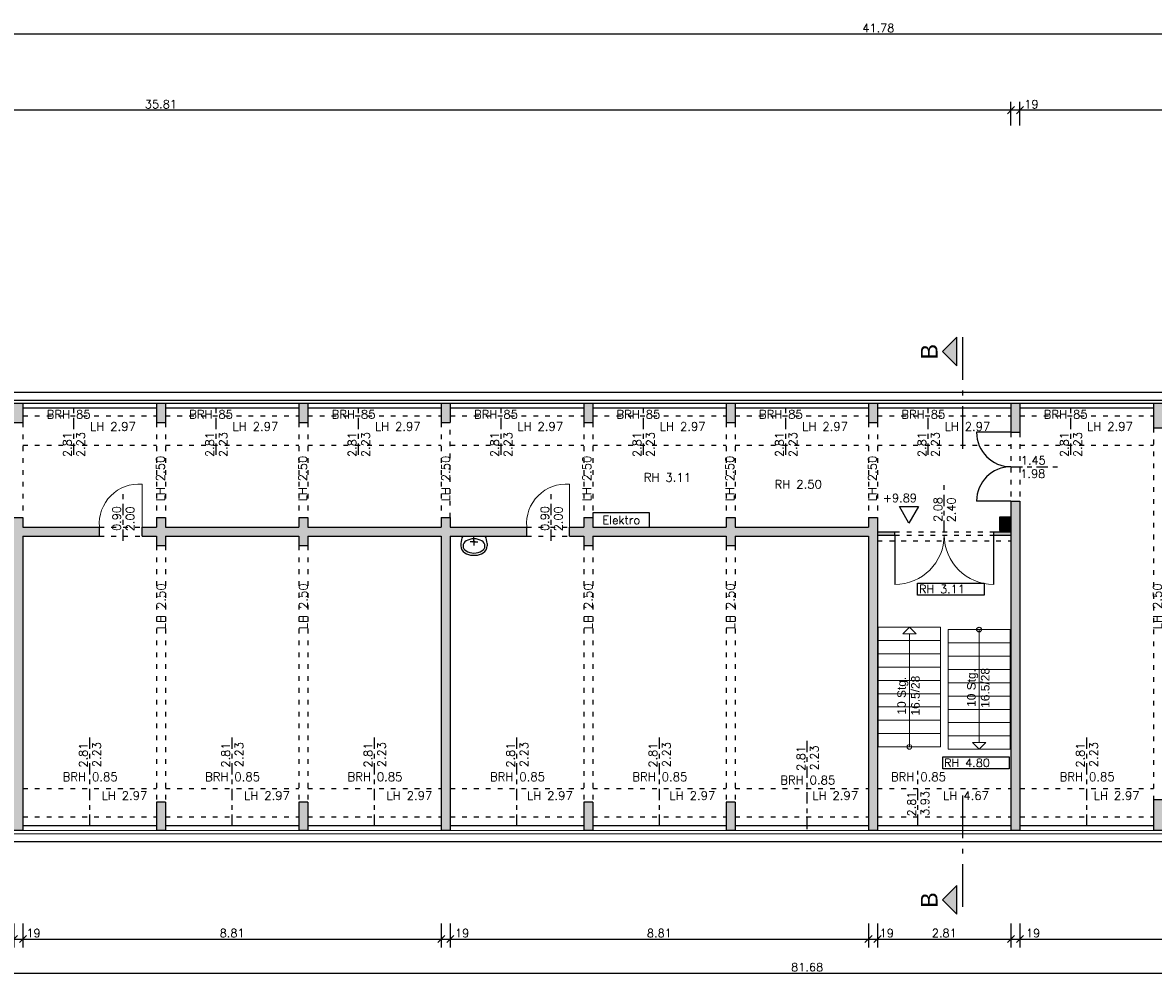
# Model space of a CAD drawing. Header units: metres. Extents: x -2.6 to 87.3, y -1.9 to 18.9.
# Tile 7 of 12: x 25.3 to 49.1, y -1.9 to 18.2. Entities that reach past the tile are written whole.
import ezdxf
from ezdxf.enums import TextEntityAlignment as Align

# ---------------------------------------------------------------- set-up
doc = ezdxf.new("R2010")
doc.units = ezdxf.units.M
doc.header["$PDSIZE"] = -10
for name, pattern in [('ACAD_ISO10W100', [18.5, 12, -3, 0.5, -3]), ('AUSGEZOGEN', [0]), ('LINIE_9', [0.2, 0.05, -0.15])]:
    doc.linetypes.add(name, pattern=pattern)
doc.layers.get('0').update_dxf_attribs({"linetype": 'CONTINUOUS'})
doc.layers.get('Defpoints').update_dxf_attribs({"linetype": 'CONTINUOUS'})
for name, color, linetype in [('A_ANSICHT', 7, 'CONTINUOUS'), ('A_BEMASZUNG', 9, 'CONTINUOUS'), ('A_FENSTER', 4, 'CONTINUOUS'), ('A_SCHNITT', 7, 'ACAD_ISO10W100'), ('A_SCHRAFFUR', 8, 'CONTINUOUS'), ('A_TEXT_ALLG', 7, 'CONTINUOUS'), ('A_TREPPE', 6, 'CONTINUOUS'), ('A_TUER', 6, 'CONTINUOUS'), ('A_UEBERLIEGEND', 8, 'LINIE_9'), ('A_WAND', 5, 'CONTINUOUS'), ('A_WAND_TB', 3, 'CONTINUOUS'), ('S_EINRICHTUNG', 134, 'CONTINUOUS')]:
    doc.layers.add(name, color=color, linetype=linetype)
doc.styles.add('ARIAL', font='arial.ttf')
doc.styles.add('ROMANS', font='romans.shx')
doc.dimstyles.new('Bem_100_cm', dxfattribs={"dimscale": 0.05, "dimtxt": 3.5, "dimasz": 3, "dimexe": 3.5, "dimexo": 5, "dimgap": 0.75, "dimtad": 1, "dimdec": 0, "dimrnd": 0.005, "dimzin": 4, "dimdsep": 46, "dimtxsty": 'ROMANS', "dimblk": 'OBLIQUE', "dimcen": 2.5, "dimdle": 3.5, "dimclrd": 256, "dimclre": 256, "dimclrt": 256, "dimadec": 1, "dimazin": 0, "dimtfac": 5, "dimtdec": 0, "dimtix": 1, "dimtmove": 2, "dimatfit": 2, "dimfxl": 6.5, "dimfxlon": 1, "dimtolj": 1, "dimlwd": -1, "dimlwe": -1, "dimarcsym": 0})
doc.dimstyles.new('Bem_100_m', dxfattribs={"dimscale": 0.05, "dimtxt": 3.5, "dimasz": 3, "dimexe": 3.5, "dimexo": 5, "dimgap": 0.75, "dimtad": 1, "dimrnd": 0.0005, "dimzin": 4, "dimdsep": 46, "dimtxsty": 'ROMANS', "dimblk": 'OBLIQUE', "dimcen": 2.5, "dimdle": 3.5, "dimclrd": 256, "dimclre": 256, "dimclrt": 256, "dimadec": 1, "dimazin": 0, "dimtfac": 5, "dimtix": 1, "dimtmove": 2, "dimatfit": 2, "dimfxl": 6.5, "dimfxlon": 1, "dimtolj": 1, "dimlwd": -1, "dimlwe": -1, "dimarcsym": 0})

# ---------------------------------------------------------------- blocks, each defined once
blk = doc.blocks.new('Waschtisch55x40')
at = {"linetype": 'AUSGEZOGEN', "lineweight": 25}
for p, q in [((-23.6, 0), (23.6, 0)), ((0, -9.7), (0, 0)), ((-27.7, -14.9), (-27.6, -19.9)), ((-1.8, -11.5), (-7.9, -11.5)), ((0, -13.4), (0, -19.5)), ((1.8, -11.5), (7.9, -11.5)), ((27.7, -14.9), (27.6, -19.9)), ((-3.1, -39.9), (3.1, -39.9))]:
    blk.add_line(p, q, dxfattribs=at)
for centre, radius, start, end in [((4.4, -15.6), 32.1, 150.9385, 178.7211), ((-9.8, -19.6), 17.8, 180.9924, 237.2383), ((0, -11.5), 1.85, 0, 360), ((9.8, -19.6), 17.8, 302.7617, 359.0076), ((-4.4, -15.6), 32.1, 1.2789, 29.0615), ((-2.3, -9.5), 30.4, 235.6948, 268.3719), ((-9.9, -19.3), 18.2, 244.2556, 244.2584), ((2.3, -9.5), 30.4, 271.6281, 304.3308)]:
    blk.add_arc(centre, radius, start, end, dxfattribs=at)
blk.add_ellipse((0, -20.2), major_axis=(23, 0), ratio=0.650985, start_param=6.283185, end_param=12.56637, dxfattribs=at)
blk = doc.blocks.new('Raumhöhe')
blk.add_lwpolyline([(0, 0.25), (1.4, 0.25), (1.4, 0), (0, 0)], close=True)
at = {"style": 'ROMANS'}
blk.add_attdef('RAUMHÖHE', (0.028, 0.037), '', height=0.175, dxfattribs=at)
blk = doc.blocks.new('_Oblique')
at = {"color": 0, "linetype": 'ByBlock', "lineweight": -2}
blk.add_line((-0.5, -0.5), (0.5, 0.5), dxfattribs=at)
blk = doc.blocks.new('*D76')
at = {"layer": 'A_BEMASZUNG', "transparency": 16777216}
for p, q in [((25.13, -0.733), (25.13, -1.233)), ((25.32, -0.733), (25.32, -1.233)), ((24.955, -1.058), (25.495, -1.058))]:
    blk.add_line(p, q, dxfattribs=at)
at = {"layer": 'Defpoints', "color": 0, "transparency": 16777216}
for p in [(25.13, 4.271), (25.32, 4.271), (25.32, -1.058)]:
    blk.add_point(p, dxfattribs=at)
at = {"layer": 'A_BEMASZUNG', "transparency": 16777216, "xscale": 0.15, "yscale": 0.15, "zscale": 0.15, "rotation": 180}
blk.add_blockref('_Oblique', (25.13, -1.058), dxfattribs=at)
at = {"layer": 'A_BEMASZUNG', "transparency": 16777216, "xscale": 0.15, "yscale": 0.15, "zscale": 0.15}
blk.add_blockref('_Oblique', (25.32, -1.058), dxfattribs=at)
at = {"layer": 'A_BEMASZUNG', "transparency": 16777216, "insert": (25.543, -0.933), "char_height": 0.175, "attachment_point": 5, "style": 'ROMANS'}
blk.add_mtext('\\A1;19 ', dxfattribs=at)
blk = doc.blocks.new('*D77')
at = {"layer": 'A_BEMASZUNG', "transparency": 16777216}
for p, q in [((25.32, -0.733), (25.32, -1.233)), ((34.13, -0.733), (34.13, -1.233)), ((25.145, -1.058), (34.305, -1.058))]:
    blk.add_line(p, q, dxfattribs=at)
at = {"layer": 'Defpoints', "color": 0, "transparency": 16777216}
for p in [(25.32, 4.271), (34.13, 4.271), (34.13, -1.058)]:
    blk.add_point(p, dxfattribs=at)
at = {"layer": 'A_BEMASZUNG', "transparency": 16777216, "xscale": 0.15, "yscale": 0.15, "zscale": 0.15, "rotation": 180}
blk.add_blockref('_Oblique', (25.32, -1.058), dxfattribs=at)
at = {"layer": 'A_BEMASZUNG', "transparency": 16777216, "xscale": 0.15, "yscale": 0.15, "zscale": 0.15}
blk.add_blockref('_Oblique', (34.13, -1.058), dxfattribs=at)
at = {"layer": 'A_BEMASZUNG', "transparency": 16777216, "insert": (29.725, -0.933), "char_height": 0.175, "attachment_point": 5, "style": 'ROMANS'}
blk.add_mtext('\\A1;8.81', dxfattribs=at)
blk = doc.blocks.new('*D78')
at = {"layer": 'A_BEMASZUNG', "transparency": 16777216}
for p, q in [((34.13, -0.733), (34.13, -1.233)), ((34.32, -0.733), (34.32, -1.233)), ((33.955, -1.058), (34.495, -1.058))]:
    blk.add_line(p, q, dxfattribs=at)
at = {"layer": 'Defpoints', "color": 0, "transparency": 16777216}
for p in [(34.13, 4.271), (34.32, 4.271), (34.32, -1.058)]:
    blk.add_point(p, dxfattribs=at)
at = {"layer": 'A_BEMASZUNG', "transparency": 16777216, "xscale": 0.15, "yscale": 0.15, "zscale": 0.15, "rotation": 180}
blk.add_blockref('_Oblique', (34.13, -1.058), dxfattribs=at)
at = {"layer": 'A_BEMASZUNG', "transparency": 16777216, "xscale": 0.15, "yscale": 0.15, "zscale": 0.15}
blk.add_blockref('_Oblique', (34.32, -1.058), dxfattribs=at)
at = {"layer": 'A_BEMASZUNG', "transparency": 16777216, "insert": (34.57, -0.933), "char_height": 0.175, "attachment_point": 5, "style": 'ROMANS'}
blk.add_mtext('\\A1;19 ', dxfattribs=at)
blk = doc.blocks.new('*D79')
at = {"layer": 'A_BEMASZUNG', "transparency": 16777216}
for p, q in [((34.32, -0.733), (34.32, -1.233)), ((43.13, -0.733), (43.13, -1.233)), ((34.145, -1.058), (43.305, -1.058))]:
    blk.add_line(p, q, dxfattribs=at)
at = {"layer": 'Defpoints', "color": 0, "transparency": 16777216}
for p in [(34.32, 4.271), (43.13, 4.271), (43.13, -1.058)]:
    blk.add_point(p, dxfattribs=at)
at = {"layer": 'A_BEMASZUNG', "transparency": 16777216, "xscale": 0.15, "yscale": 0.15, "zscale": 0.15, "rotation": 180}
blk.add_blockref('_Oblique', (34.32, -1.058), dxfattribs=at)
at = {"layer": 'A_BEMASZUNG', "transparency": 16777216, "xscale": 0.15, "yscale": 0.15, "zscale": 0.15}
blk.add_blockref('_Oblique', (43.13, -1.058), dxfattribs=at)
at = {"layer": 'A_BEMASZUNG', "transparency": 16777216, "insert": (38.725, -0.933), "char_height": 0.175, "attachment_point": 5, "style": 'ROMANS'}
blk.add_mtext('\\A1;8.81', dxfattribs=at)
blk = doc.blocks.new('*D80')
at = {"layer": 'A_BEMASZUNG', "transparency": 16777216}
for p, q in [((43.13, -0.733), (43.13, -1.233)), ((43.32, -0.733), (43.32, -1.233)), ((42.955, -1.058), (43.495, -1.058))]:
    blk.add_line(p, q, dxfattribs=at)
at = {"layer": 'Defpoints', "color": 0, "transparency": 16777216}
for p in [(43.13, 4.271), (43.32, 4.271), (43.32, -1.058)]:
    blk.add_point(p, dxfattribs=at)
at = {"layer": 'A_BEMASZUNG', "transparency": 16777216, "xscale": 0.15, "yscale": 0.15, "zscale": 0.15, "rotation": 180}
blk.add_blockref('_Oblique', (43.13, -1.058), dxfattribs=at)
at = {"layer": 'A_BEMASZUNG', "transparency": 16777216, "xscale": 0.15, "yscale": 0.15, "zscale": 0.15}
blk.add_blockref('_Oblique', (43.32, -1.058), dxfattribs=at)
at = {"layer": 'A_BEMASZUNG', "transparency": 16777216, "insert": (43.514, -0.933), "char_height": 0.175, "attachment_point": 5, "style": 'ROMANS'}
blk.add_mtext('\\A1;19 ', dxfattribs=at)
blk = doc.blocks.new('*D81')
at = {"layer": 'A_BEMASZUNG', "transparency": 16777216}
for p, q in [((43.32, -0.733), (43.32, -1.233)), ((46.13, -0.733), (46.13, -1.233)), ((43.145, -1.058), (46.305, -1.058))]:
    blk.add_line(p, q, dxfattribs=at)
at = {"layer": 'Defpoints', "color": 0, "transparency": 16777216}
for p in [(43.32, 4.271), (46.13, 4.271), (46.13, -1.058)]:
    blk.add_point(p, dxfattribs=at)
at = {"layer": 'A_BEMASZUNG', "transparency": 16777216, "xscale": 0.15, "yscale": 0.15, "zscale": 0.15, "rotation": 180}
blk.add_blockref('_Oblique', (43.32, -1.058), dxfattribs=at)
at = {"layer": 'A_BEMASZUNG', "transparency": 16777216, "xscale": 0.15, "yscale": 0.15, "zscale": 0.15}
blk.add_blockref('_Oblique', (46.13, -1.058), dxfattribs=at)
at = {"layer": 'A_BEMASZUNG', "transparency": 16777216, "insert": (44.725, -0.933), "char_height": 0.175, "attachment_point": 5, "style": 'ROMANS'}
blk.add_mtext('\\A1;2.81', dxfattribs=at)
blk = doc.blocks.new('*D82')
at = {"layer": 'A_BEMASZUNG', "transparency": 16777216}
for p, q in [((46.13, -0.733), (46.13, -1.233)), ((46.32, -0.733), (46.32, -1.233)), ((45.955, -1.058), (46.495, -1.058))]:
    blk.add_line(p, q, dxfattribs=at)
at = {"layer": 'Defpoints', "color": 0, "transparency": 16777216}
for p in [(46.13, 4.271), (46.32, 4.271), (46.32, -1.058)]:
    blk.add_point(p, dxfattribs=at)
at = {"layer": 'A_BEMASZUNG', "transparency": 16777216, "xscale": 0.15, "yscale": 0.15, "zscale": 0.15, "rotation": 180}
blk.add_blockref('_Oblique', (46.13, -1.058), dxfattribs=at)
at = {"layer": 'A_BEMASZUNG', "transparency": 16777216, "xscale": 0.15, "yscale": 0.15, "zscale": 0.15}
blk.add_blockref('_Oblique', (46.32, -1.058), dxfattribs=at)
at = {"layer": 'A_BEMASZUNG', "transparency": 16777216, "insert": (46.595, -0.933), "char_height": 0.175, "attachment_point": 5, "style": 'ROMANS'}
blk.add_mtext('\\A1;19 ', dxfattribs=at)
blk = doc.blocks.new('*D83')
at = {"layer": 'A_BEMASZUNG', "transparency": 16777216}
for p, q in [((46.32, -0.733), (46.32, -1.233)), ((58.13, -0.733), (58.13, -1.233)), ((46.145, -1.058), (58.305, -1.058))]:
    blk.add_line(p, q, dxfattribs=at)
at = {"layer": 'Defpoints', "color": 0, "transparency": 16777216}
for p in [(46.32, 4.271), (58.13, 4.271), (58.13, -1.058)]:
    blk.add_point(p, dxfattribs=at)
at = {"layer": 'A_BEMASZUNG', "transparency": 16777216, "xscale": 0.15, "yscale": 0.15, "zscale": 0.15, "rotation": 180}
blk.add_blockref('_Oblique', (46.32, -1.058), dxfattribs=at)
at = {"layer": 'A_BEMASZUNG', "transparency": 16777216, "xscale": 0.15, "yscale": 0.15, "zscale": 0.15}
blk.add_blockref('_Oblique', (58.13, -1.058), dxfattribs=at)
at = {"layer": 'A_BEMASZUNG', "transparency": 16777216, "insert": (52.225, -0.933), "char_height": 0.175, "attachment_point": 5, "style": 'ROMANS'}
blk.add_mtext('\\A1;11.81', dxfattribs=at)
blk = doc.blocks.new('*D100')
at = {"layer": 'A_BEMASZUNG', "transparency": 16777216}
for p, q in [((46.32, 16.075), (46.32, 16.575)), ((58.13, 16.075), (58.13, 16.575)), ((58.305, 16.4), (46.145, 16.4))]:
    blk.add_line(p, q, dxfattribs=at)
at = {"layer": 'Defpoints', "color": 0, "transparency": 16777216}
for p in [(46.32, 16.4), (46.32, 10.125), (58.13, 10.225)]:
    blk.add_point(p, dxfattribs=at)
at = {"layer": 'A_BEMASZUNG', "transparency": 16777216, "xscale": 0.15, "yscale": 0.15, "zscale": 0.15, "rotation": 180}
blk.add_blockref('_Oblique', (46.32, 16.4), dxfattribs=at)
at = {"layer": 'A_BEMASZUNG', "transparency": 16777216, "xscale": 0.15, "yscale": 0.15, "zscale": 0.15}
blk.add_blockref('_Oblique', (58.13, 16.4), dxfattribs=at)
at = {"layer": 'A_BEMASZUNG', "transparency": 16777216, "insert": (52.225, 16.525), "char_height": 0.175, "attachment_point": 5, "style": 'ROMANS'}
blk.add_mtext('\\A1;11.81', dxfattribs=at)
blk = doc.blocks.new('*D101')
at = {"layer": 'A_BEMASZUNG', "transparency": 16777216}
for p, q in [((46.13, 16.075), (46.13, 16.575)), ((46.32, 16.075), (46.32, 16.575)), ((46.495, 16.4), (45.955, 16.4))]:
    blk.add_line(p, q, dxfattribs=at)
at = {"layer": 'Defpoints', "color": 0, "transparency": 16777216}
for p in [(46.13, 16.4), (46.13, 10.125), (46.32, 10.125)]:
    blk.add_point(p, dxfattribs=at)
at = {"layer": 'A_BEMASZUNG', "transparency": 16777216, "xscale": 0.15, "yscale": 0.15, "zscale": 0.15, "rotation": 180}
blk.add_blockref('_Oblique', (46.13, 16.4), dxfattribs=at)
at = {"layer": 'A_BEMASZUNG', "transparency": 16777216, "xscale": 0.15, "yscale": 0.15, "zscale": 0.15}
blk.add_blockref('_Oblique', (46.32, 16.4), dxfattribs=at)
at = {"layer": 'A_BEMASZUNG', "transparency": 16777216, "insert": (46.561, 16.525), "char_height": 0.175, "attachment_point": 5, "style": 'ROMANS'}
blk.add_mtext('\\A1;19 ', dxfattribs=at)
blk = doc.blocks.new('*D102')
at = {"layer": 'A_BEMASZUNG', "transparency": 16777216}
for p, q in [((10.32, 16.075), (10.32, 16.575)), ((46.13, 16.075), (46.13, 16.575)), ((46.305, 16.4), (10.145, 16.4))]:
    blk.add_line(p, q, dxfattribs=at)
at = {"layer": 'Defpoints', "color": 0, "transparency": 16777216}
for p in [(10.32, 16.4), (10.32, 11.017), (46.13, 10.125)]:
    blk.add_point(p, dxfattribs=at)
at = {"layer": 'A_BEMASZUNG', "transparency": 16777216, "xscale": 0.15, "yscale": 0.15, "zscale": 0.15, "rotation": 180}
blk.add_blockref('_Oblique', (10.32, 16.4), dxfattribs=at)
at = {"layer": 'A_BEMASZUNG', "transparency": 16777216, "xscale": 0.15, "yscale": 0.15, "zscale": 0.15}
blk.add_blockref('_Oblique', (46.13, 16.4), dxfattribs=at)
at = {"layer": 'A_BEMASZUNG', "transparency": 16777216, "insert": (28.225, 16.525), "char_height": 0.175, "attachment_point": 5, "style": 'ROMANS'}
blk.add_mtext('\\A1;35.81', dxfattribs=at)
blk = doc.blocks.new('*D136')
at = {"layer": 'A_BEMASZUNG', "transparency": 16777216}
for p, q in [((22.449, 17.679), (22.449, 18.179)), ((64.225, 17.679), (64.225, 18.179)), ((22.274, 18.004), (64.4, 18.004))]:
    blk.add_line(p, q, dxfattribs=at)
at = {"layer": 'Defpoints', "color": 0, "transparency": 16777216}
for p in [(64.225, 18.004), (22.449, 14.825), (64.225, 13.448)]:
    blk.add_point(p, dxfattribs=at)
at = {"layer": 'A_BEMASZUNG', "transparency": 16777216, "xscale": 0.15, "yscale": 0.15, "zscale": 0.15, "rotation": 180}
blk.add_blockref('_Oblique', (22.449, 18.004), dxfattribs=at)
at = {"layer": 'A_BEMASZUNG', "transparency": 16777216, "xscale": 0.15, "yscale": 0.15, "zscale": 0.15}
blk.add_blockref('_Oblique', (64.225, 18.004), dxfattribs=at)
at = {"layer": 'A_BEMASZUNG', "transparency": 16777216, "insert": (43.337, 18.129), "char_height": 0.175, "attachment_point": 5, "style": 'ROMANS'}
blk.add_mtext('\\A1;41.78', dxfattribs=at)
blk = doc.blocks.new('*D118')
at = {"layer": 'A_BEMASZUNG', "transparency": 16777216}
for p, q in [((1, -1.45), (1, -1.95)), ((82.675, -1.45), (82.675, -1.95)), ((0.825, -1.775), (82.85, -1.775))]:
    blk.add_line(p, q, dxfattribs=at)
at = {"layer": 'Defpoints', "color": 0, "transparency": 16777216}
for p in [(1, 1), (82.675, 1), (82.675, -1.775)]:
    blk.add_point(p, dxfattribs=at)
at = {"layer": 'A_BEMASZUNG', "transparency": 16777216, "xscale": 0.15, "yscale": 0.15, "zscale": 0.15, "rotation": 180}
blk.add_blockref('_Oblique', (1, -1.775), dxfattribs=at)
at = {"layer": 'A_BEMASZUNG', "transparency": 16777216, "xscale": 0.15, "yscale": 0.15, "zscale": 0.15}
blk.add_blockref('_Oblique', (82.675, -1.775), dxfattribs=at)
at = {"layer": 'A_BEMASZUNG', "transparency": 16777216, "insert": (41.837, -1.65), "char_height": 0.175, "attachment_point": 5, "style": 'ROMANS'}
blk.add_mtext('\\A1;81.68', dxfattribs=at)
blk = doc.blocks.new('Kote0.00')
at = {"flags": 128}
blk.add_lwpolyline([(-0.2, 0.346), (0.2, 0.346), (0, 0)], close=True, dxfattribs=at)
at = {"style": 'ROMANS'}
blk.add_attdef('HÖHENKOTE', (-0.551, 0.44), '', height=0.2, dxfattribs=at)

msp = doc.modelspace()

# ---------------------------------------------------------------- hatches: boundary and pattern name
at = {"layer": 'A_SCHNITT'}
for points in [[(44.989, 11.617), (44.689, 11.317), (44.989, 11.017)], [(44.989, 0.068), (44.689, -0.232), (44.989, -0.532)]]:
    msp.add_hatch(color=256, dxfattribs=at).paths.add_polyline_path(points)
at = {"layer": 'A_SCHRAFFUR'}
h = msp.add_hatch(color=253, dxfattribs=at)
h.dxf.hatch_style = 1
h.paths.add_polyline_path([(46.32, 10.225), (46.13, 10.225), (46.13, 9.615), (46.32, 9.615)])
h.paths.add_polyline_path([(46.32, 8.165), (46.13, 8.165), (46.13, 1.225), (46.32, 1.225)])
h.paths.add_polyline_path([(49.32, 10.225), (49.13, 10.225), (49.13, 9.71), (49.32, 9.71)])
h.paths.add_polyline_path([(49.32, 1.875), (49.13, 1.875), (49.13, 1.225), (49.32, 1.225)])
h.paths.add_polyline_path([(52.32, 1.875), (52.13, 1.875), (52.13, 1.225), (52.32, 1.225)])
h.paths.add_polyline_path([(55.32, 1.875), (55.13, 1.875), (55.13, 1.225), (55.32, 1.225)])
h.paths.add_polyline_path([(52.32, 10.225), (52.13, 10.225), (52.13, 9.71), (52.32, 9.71)])
h.paths.add_polyline_path([(55.32, 10.225), (55.13, 10.225), (55.13, 9.71), (55.32, 9.71)])
h.paths.add_polyline_path([(58.545, 10.225), (58.13, 10.225), (58.13, 9.615), (58.545, 9.615)])
h.paths.add_polyline_path([(58.545, 8.165), (58.13, 8.165), (58.13, 1.225), (58.545, 1.225)])
h.paths.add_polyline_path([(61.545, 1.875), (61.355, 1.875), (61.355, 1.225), (61.545, 1.225)])
h.paths.add_polyline_path([(64.545, 1.875), (64.355, 1.875), (64.355, 1.225), (64.545, 1.225)])
h.paths.add_polyline_path([(64.545, 13.451), (64.225, 13.451), (64.225, 10.45), (64.225, 10.225), (64.355, 10.225), (64.355, 9.71), (64.545, 9.71)])
h.paths.add_polyline_path([(61.545, 10.225), (61.355, 10.225), (61.355, 9.71), (61.545, 9.71)])
h = msp.add_hatch(color=253, dxfattribs=at)
h.dxf.hatch_style = 1
h.paths.add_polyline_path([(25.32, 10.225), (25.13, 10.225), (25.13, 9.82), (25.32, 9.82)])
h.paths.add_polyline_path([(28.32, 10.225), (28.13, 10.225), (28.13, 9.82), (28.32, 9.82)])
h.paths.add_polyline_path([(31.32, 10.225), (31.13, 10.225), (31.13, 9.82), (31.32, 9.82)])
h.paths.add_polyline_path([(34.32, 10.225), (34.13, 10.225), (34.13, 9.82), (34.32, 9.82)])
h = msp.add_hatch(color=253, dxfattribs=at)
h.dxf.hatch_style = 1
h.paths.add_polyline_path([(31.32, 1.825), (31.13, 1.825), (31.13, 1.225), (31.32, 1.225)])
h.paths.add_polyline_path([(37.32, 1.825), (37.13, 1.825), (37.13, 1.225), (37.32, 1.225)])
h.paths.add_polyline_path([(40.32, 1.825), (40.13, 1.825), (40.13, 1.225), (40.32, 1.225)])
h.paths.add_polyline_path([(43.32, 7.72), (43.32, 7.82), (43.13, 7.82), (43.13, 7.62), (40.32, 7.62), (40.32, 7.82), (40.13, 7.82), (40.13, 7.62), (37.32, 7.62), (37.32, 7.82), (37.13, 7.82), (37.13, 7.62), (36.83, 7.62), (36.83, 7.43), (37.13, 7.43), (37.13, 7.23), (37.32, 7.23), (37.32, 7.43), (40.13, 7.43), (40.13, 7.23), (40.32, 7.23), (40.32, 7.43), (43.13, 7.43), (43.13, 1.225), (43.32, 1.225)])
h.paths.add_polyline_path([(43.32, 10.225), (43.13, 10.225), (43.13, 9.82), (43.32, 9.82)])
h.paths.add_polyline_path([(40.32, 10.225), (40.13, 10.225), (40.13, 9.82), (40.32, 9.82)])
h.paths.add_polyline_path([(37.32, 10.225), (37.13, 10.225), (37.13, 9.82), (37.32, 9.82)])
h = msp.add_hatch(color=253, dxfattribs=at)
h.dxf.hatch_style = 1
h.paths.add_polyline_path([(26.93, 7.62), (25.32, 7.62), (25.32, 7.82), (25.13, 7.82), (25.13, 7.62), (22.32, 7.62), (22.32, 7.82), (22.13, 7.82), (22.13, 7.62), (19.32, 7.62), (19.32, 7.82), (19.13, 7.82), (19.13, 7.62), (18.83, 7.62), (18.83, 7.43), (19.13, 7.43), (19.13, 7.23), (19.32, 7.23), (19.32, 7.43), (22.13, 7.43), (22.13, 7.23), (22.32, 7.23), (22.32, 7.43), (25.13, 7.43), (25.13, 1.225), (25.32, 1.225), (25.32, 7.43), (26.93, 7.43)])
h.paths.add_polyline_path([(19.32, 1.825), (19.13, 1.825), (19.13, 1.225), (19.32, 1.225)], flags=17)
h.paths.add_polyline_path([(22.32, 1.825), (22.13, 1.825), (22.13, 1.225), (22.32, 1.225)], flags=17)
h.paths.add_polyline_path([(28.32, 1.825), (28.13, 1.825), (28.13, 1.225), (28.32, 1.225)])
h = msp.add_hatch(color=253, dxfattribs=at)
h.dxf.hatch_style = 1
h.paths.add_polyline_path([(35.93, 7.62), (34.32, 7.62), (34.32, 7.82), (34.13, 7.82), (34.13, 7.62), (31.32, 7.62), (31.32, 7.82), (31.13, 7.82), (31.13, 7.62), (28.32, 7.62), (28.32, 7.82), (28.13, 7.82), (28.13, 7.62), (27.83, 7.62), (27.83, 7.43), (28.13, 7.43), (28.13, 7.23), (28.32, 7.23), (28.32, 7.43), (31.13, 7.43), (31.13, 7.23), (31.32, 7.23), (31.32, 7.43), (34.13, 7.43), (34.13, 1.225), (34.32, 1.225), (34.32, 7.43), (35.93, 7.43)])
h = msp.add_hatch(color=253, dxfattribs=at)
h.dxf.hatch_style = 1
h.paths.add_polyline_path([(46.13, 7.825), (45.89, 7.825), (45.89, 7.545), (46.13, 7.545)])
h = msp.add_hatch(color=253, dxfattribs=at)
h.dxf.hatch_style = 1
h.paths.add_polyline_path([(46.13, 7.52), (45.765, 7.52), (45.765, 7.45), (46.13, 7.45)])
h.paths.add_polyline_path([(43.685, 7.52), (43.32, 7.52), (43.32, 7.45), (43.685, 7.45)])

# ---------------------------------------------------------------- linework, layer by layer
at = {"layer": 'A_ANSICHT'}
for p, q in [((64.225, 10.45), (22.449, 10.45)), ((1.225, 1), (82.455, 1))]:
    msp.add_line(p, q, dxfattribs=at)
at = {"layer": 'A_BEMASZUNG', "linetype": 'ACAD_ISO10W100', "ltscale": 0.02}
for p, q in [((26.389, 9.14), (26.389, 10.14)), ((29.389, 9.14), (29.389, 10.14)), ((32.389, 9.14), (32.389, 10.14)), ((35.389, 9.14), (35.389, 10.14)), ((38.389, 9.14), (38.389, 10.14)), ((41.389, 9.14), (41.389, 10.14)), ((44.389, 9.14), (44.389, 10.14)), ((47.389, 9.14), (47.389, 10.14)), ((46.13, 8.89), (47.13, 8.89)), ((44.725, 7.52), (44.725, 8.52)), ((27.429, 7.329), (27.429, 8.329)), ((36.447, 7.329), (36.447, 8.329)), ((26.725, 1.325), (26.725, 3.241)), ((29.725, 1.325), (29.725, 3.241)), ((32.725, 1.325), (32.725, 3.241)), ((35.725, 1.325), (35.725, 3.241)), ((38.725, 1.325), (38.725, 3.241)), ((41.84, 1.255), (41.84, 3.171)), ((47.725, 1.325), (47.725, 3.241)), ((44.171, 1.325), (44.171, 2.485))]:
    msp.add_line(p, q, dxfattribs=at)
at = {"layer": 'A_FENSTER', "lineweight": 25}
for p, q in [((22.449, 10.295), (64.225, 10.295)), ((25.32, 10.225), (28.13, 10.225)), ((28.13, 10.125), (25.32, 10.125)), ((28.32, 10.225), (31.13, 10.225)), ((31.13, 10.125), (28.32, 10.125)), ((31.32, 10.225), (34.13, 10.225)), ((34.13, 10.125), (31.32, 10.125)), ((34.32, 10.225), (37.13, 10.225)), ((37.13, 10.125), (34.32, 10.125)), ((37.32, 10.225), (40.13, 10.225)), ((40.13, 10.125), (37.32, 10.125)), ((40.32, 10.225), (43.13, 10.225)), ((43.13, 10.125), (40.32, 10.125)), ((43.32, 10.225), (49.13, 10.225)), ((46.13, 10.125), (43.32, 10.125)), ((49.13, 10.125), (46.32, 10.125)), ((28.13, 1.325), (25.32, 1.325)), ((31.13, 1.325), (28.32, 1.325)), ((34.13, 1.325), (31.32, 1.325)), ((37.13, 1.325), (34.32, 1.325)), ((40.13, 1.325), (37.32, 1.325)), ((43.13, 1.325), (40.32, 1.325)), ((46.13, 1.325), (43.32, 1.325)), ((49.13, 1.325), (46.32, 1.325))]:
    msp.add_line(p, q, dxfattribs=at)
at = {"layer": 'A_FENSTER', "lineweight": 20}
for p, q in [((25.32, 1.225), (28.13, 1.225)), ((28.32, 1.225), (31.13, 1.225)), ((31.32, 1.225), (34.13, 1.225)), ((34.32, 1.225), (43.13, 1.225)), ((43.32, 1.225), (46.13, 1.225)), ((46.32, 1.225), (49.13, 1.225)), ((1.225, 1.155), (82.455, 1.155))]:
    msp.add_line(p, q, dxfattribs=at)
at = {"layer": 'A_SCHNITT'}
for p, q in [((44.989, 11.617), (44.689, 11.317)), ((44.989, 11.017), (44.989, 11.617)), ((44.989, 11.017), (44.689, 11.317)), ((44.989, 0.068), (44.689, -0.232)), ((44.989, -0.532), (44.989, 0.068)), ((44.989, -0.532), (44.689, -0.232))]:
    msp.add_line(p, q, dxfattribs=at)
at = {"layer": 'A_SCHNITT', "ltscale": 0.075}
for p, q in [((45.107, 11.617), (45.107, 9.117)), ((45.107, 1.968), (45.107, -0.532))]:
    msp.add_line(p, q, dxfattribs=at)
at = {"layer": 'A_TREPPE', "lineweight": 18}
for p, q in [((43.335, 5.51), (43.335, 2.99)), ((44.645, 5.51), (43.335, 5.51)), ((43.99, 5.51), (43.85, 5.37)), ((43.99, 5.51), (44.13, 5.37)), ((44.645, 5.51), (44.645, 2.99)), ((44.13, 5.37), (43.85, 5.37)), ((43.99, 2.99), (43.99, 5.37)), ((44.805, 5.46), (44.805, 2.94)), ((46.115, 5.46), (44.805, 5.46)), ((45.46, 3.08), (45.46, 5.46)), ((46.115, 5.46), (46.115, 4.06)), ((44.645, 5.23), (43.335, 5.23)), ((46.115, 5.18), (44.805, 5.18)), ((44.645, 4.95), (43.335, 4.95)), ((46.115, 4.9), (44.805, 4.9)), ((44.645, 4.67), (43.335, 4.67)), ((46.115, 4.62), (44.805, 4.62)), ((44.645, 4.39), (43.335, 4.39)), ((46.115, 4.34), (44.805, 4.34)), ((44.645, 4.11), (43.335, 4.11)), ((46.115, 4.06), (44.805, 4.06)), ((46.115, 4.06), (46.115, 2.94)), ((44.645, 3.83), (43.335, 3.83)), ((46.115, 3.78), (44.805, 3.78)), ((44.645, 3.55), (43.335, 3.55)), ((46.115, 3.5), (44.805, 3.5)), ((44.645, 3.27), (43.335, 3.27)), ((46.115, 3.22), (44.805, 3.22)), ((44.645, 2.99), (43.335, 2.99)), ((46.115, 2.94), (44.805, 2.94)), ((45.46, 2.94), (45.32, 3.08)), ((45.32, 3.08), (45.6, 3.08)), ((45.46, 2.94), (45.6, 3.08))]:
    msp.add_line(p, q, dxfattribs=at)
at = {"layer": 'A_TREPPE'}
msp.add_circle((45.46, 5.46), 0.0497, dxfattribs=at)
at = {"layer": 'A_TREPPE', "lineweight": 18}
msp.add_circle((43.99, 2.99), 0.0497, dxfattribs=at)
at = {"layer": 'A_TUER'}
for p, q in [((46.13, 9.615), (45.405, 9.615)), ((46.13, 8.165), (45.405, 8.165))]:
    msp.add_line(p, q, dxfattribs=at)
at = {"layer": 'A_TUER', "lineweight": 20}
for p, q in [((27.83, 7.62), (27.83, 8.52)), ((36.83, 7.62), (36.83, 8.52))]:
    msp.add_line(p, q, dxfattribs=at)
at = {"layer": 'A_TUER', "lineweight": 25}
for p, q in [((43.685, 7.45), (43.685, 6.41)), ((45.765, 7.45), (45.765, 6.41))]:
    msp.add_line(p, q, dxfattribs=at)
at = {"layer": 'A_TUER'}
for centre, start, end in [((46.13, 9.615), 180, 270), ((46.13, 8.165), 90, 180)]:
    msp.add_arc(centre, 0.725, start, end, dxfattribs=at)
at = {"layer": 'A_TUER', "lineweight": 20}
for centre, radius, start, end in [((27.759, 7.691), 0.832, 85.1383, 184.8617), ((36.759, 7.691), 0.832, 85.1383, 184.8617), ((43.685, 7.45), 1.04, 270, 0), ((45.765, 7.45), 1.04, 180, 270)]:
    msp.add_arc(centre, radius, start, end, dxfattribs=at)
at = {"layer": 'A_UEBERLIEGEND'}
for p, q in [((25.32, 9.965), (28.13, 9.965)), ((28.32, 9.965), (31.13, 9.965)), ((31.32, 9.965), (34.13, 9.965)), ((34.32, 9.965), (37.13, 9.965)), ((37.32, 9.965), (40.13, 9.965)), ((40.32, 9.965), (43.13, 9.965)), ((43.32, 9.965), (46.13, 9.965)), ((46.32, 9.965), (49.13, 9.965)), ((25.32, 9.345), (28.13, 9.345)), ((28.32, 9.345), (31.13, 9.345)), ((31.32, 9.345), (34.13, 9.345)), ((34.32, 9.345), (37.13, 9.345)), ((37.32, 9.345), (40.13, 9.345)), ((40.32, 9.345), (43.13, 9.345)), ((43.32, 9.345), (46.13, 9.345)), ((46.32, 9.345), (49.13, 9.345)), ((25.32, 2.115), (28.13, 2.115)), ((28.32, 2.115), (31.13, 2.115)), ((31.32, 2.115), (34.13, 2.115)), ((34.32, 2.115), (37.13, 2.115)), ((37.32, 2.115), (40.13, 2.115)), ((40.32, 2.115), (43.13, 2.115)), ((43.32, 2.115), (46.13, 2.115)), ((46.32, 2.115), (49.13, 2.115)), ((25.32, 1.515), (28.13, 1.515)), ((25.32, 1.515), (28.13, 1.515)), ((28.32, 1.515), (31.13, 1.515)), ((28.32, 1.515), (31.13, 1.515)), ((31.32, 1.515), (34.13, 1.515)), ((31.32, 1.515), (34.13, 1.515)), ((34.32, 1.515), (37.13, 1.515)), ((34.32, 1.515), (37.13, 1.515)), ((37.32, 1.515), (40.13, 1.515)), ((37.32, 1.515), (40.13, 1.515)), ((40.32, 1.515), (43.13, 1.515)), ((40.32, 1.515), (43.13, 1.515)), ((43.32, 1.515), (46.13, 1.515)), ((43.32, 1.515), (46.13, 1.515)), ((46.32, 1.515), (49.13, 1.515)), ((46.32, 1.515), (49.13, 1.515))]:
    msp.add_line(p, q, dxfattribs=at)
at = {"layer": 'A_UEBERLIEGEND', "linetype": 'LINIE_9', "lineweight": 25}
for p, q in [((25.32, 9.82), (25.32, 7.82)), ((28.13, 9.82), (28.13, 7.82)), ((28.32, 9.82), (28.32, 7.82)), ((31.13, 9.82), (31.13, 7.82)), ((31.32, 9.82), (31.32, 7.82)), ((34.13, 9.82), (34.13, 7.82)), ((34.32, 7.82), (34.32, 9.82)), ((37.13, 9.82), (37.13, 7.82)), ((37.32, 9.82), (37.32, 7.82)), ((40.13, 9.82), (40.13, 7.82)), ((40.32, 9.82), (40.32, 7.82)), ((43.13, 9.82), (43.13, 7.82)), ((43.32, 9.82), (43.32, 7.82)), ((46.13, 9.615), (46.13, 8.165)), ((46.32, 9.615), (46.32, 8.165)), ((49.13, 9.71), (49.13, 1.875)), ((26.93, 7.62), (27.83, 7.62)), ((26.93, 7.43), (27.83, 7.43)), ((35.93, 7.62), (36.83, 7.62)), ((35.93, 7.43), (36.83, 7.43)), ((43.685, 7.52), (45.765, 7.52)), ((43.685, 7.45), (45.765, 7.45)), ((28.13, 7.23), (28.13, 1.825)), ((28.32, 7.23), (28.32, 1.825)), ((31.13, 7.23), (31.13, 1.825)), ((31.32, 7.23), (31.32, 1.825)), ((37.13, 7.23), (37.13, 1.825)), ((37.32, 7.23), (37.32, 1.825)), ((40.13, 7.23), (40.13, 1.825)), ((40.32, 7.23), (40.32, 1.825)), ((43.32, 7.33), (46.13, 7.33))]:
    msp.add_line(p, q, dxfattribs=at)
at = {"layer": 'A_WAND', "lineweight": 25}
for p, q in [((25.13, 10.225), (25.32, 10.225)), ((25.32, 10.225), (25.32, 9.82)), ((28.13, 10.225), (28.13, 9.82)), ((28.13, 10.225), (28.32, 10.225)), ((28.32, 10.225), (28.32, 9.82)), ((31.13, 10.225), (31.13, 9.82)), ((31.13, 10.225), (31.32, 10.225)), ((31.32, 10.225), (31.32, 9.82)), ((34.13, 10.225), (34.13, 9.82)), ((34.13, 10.225), (34.32, 10.225)), ((34.32, 10.225), (34.32, 9.82)), ((37.13, 10.225), (37.13, 9.82)), ((37.13, 10.225), (37.32, 10.225)), ((37.32, 10.225), (37.32, 9.82)), ((40.13, 10.225), (40.13, 9.82)), ((40.13, 10.225), (40.32, 10.225)), ((40.32, 10.225), (40.32, 9.82)), ((43.13, 10.225), (43.13, 9.82)), ((43.13, 10.225), (43.32, 10.225)), ((43.32, 10.225), (43.32, 9.82)), ((46.13, 10.225), (46.13, 9.615)), ((46.13, 10.225), (46.32, 10.225)), ((46.32, 10.225), (46.32, 9.615)), ((49.13, 10.225), (49.32, 10.225)), ((49.13, 10.225), (49.13, 9.71)), ((25.13, 9.82), (25.32, 9.82)), ((28.13, 9.82), (28.32, 9.82)), ((31.13, 9.82), (31.32, 9.82)), ((34.13, 9.82), (34.32, 9.82)), ((37.13, 9.82), (37.32, 9.82)), ((40.13, 9.82), (40.32, 9.82)), ((43.13, 9.82), (43.32, 9.82)), ((46.13, 9.615), (46.32, 9.615)), ((49.13, 9.71), (49.32, 9.71)), ((46.13, 8.165), (46.13, 1.225)), ((46.13, 8.165), (46.32, 8.165)), ((46.32, 8.165), (46.32, 1.225)), ((25.13, 7.82), (25.32, 7.82)), ((28.13, 7.82), (28.13, 7.62)), ((28.13, 7.82), (28.32, 7.82)), ((28.32, 7.82), (28.32, 7.62)), ((31.13, 7.82), (31.32, 7.82)), ((31.13, 7.82), (31.13, 7.62)), ((31.32, 7.82), (31.32, 7.62)), ((34.13, 7.82), (34.32, 7.82)), ((34.13, 7.82), (34.13, 7.62)), ((34.32, 7.82), (34.32, 7.62)), ((37.13, 7.82), (37.32, 7.82)), ((37.13, 7.82), (37.13, 7.62)), ((37.32, 7.82), (37.32, 7.62)), ((40.13, 7.82), (40.32, 7.82)), ((40.13, 7.82), (40.13, 7.62)), ((40.32, 7.82), (40.32, 7.62)), ((43.13, 7.82), (43.13, 7.62)), ((43.13, 7.82), (43.32, 7.82)), ((43.32, 7.82), (43.32, 7.72)), ((43.32, 7.72), (43.32, 1.225)), ((25.32, 7.62), (26.93, 7.62)), ((25.32, 7.43), (26.93, 7.43)), ((26.93, 7.43), (26.93, 7.62)), ((27.83, 7.62), (28.13, 7.62)), ((27.83, 7.43), (27.83, 7.62)), ((27.83, 7.43), (28.13, 7.43)), ((28.13, 7.43), (28.13, 7.23)), ((28.32, 7.62), (31.13, 7.62)), ((28.32, 7.43), (31.13, 7.43)), ((28.32, 7.43), (28.32, 7.23)), ((31.13, 7.43), (31.13, 7.23)), ((31.32, 7.62), (34.13, 7.62)), ((31.32, 7.43), (34.13, 7.43)), ((31.32, 7.43), (31.32, 7.23)), ((34.13, 7.43), (34.13, 1.225)), ((34.32, 7.62), (35.93, 7.62)), ((34.32, 7.43), (35.93, 7.43)), ((34.32, 7.43), (34.32, 1.225)), ((35.93, 7.43), (35.93, 7.62)), ((36.83, 7.62), (37.13, 7.62)), ((36.83, 7.43), (36.83, 7.62)), ((36.83, 7.43), (37.13, 7.43)), ((37.13, 7.43), (37.13, 7.23)), ((37.32, 7.62), (40.13, 7.62)), ((37.32, 7.43), (40.13, 7.43)), ((37.32, 7.43), (37.32, 7.23)), ((40.13, 7.43), (40.13, 7.23)), ((40.32, 7.62), (43.13, 7.62)), ((40.32, 7.43), (43.13, 7.43)), ((40.32, 7.43), (40.32, 7.23)), ((43.13, 7.43), (43.13, 1.225)), ((28.13, 7.23), (28.32, 7.23)), ((31.13, 7.23), (31.32, 7.23)), ((37.13, 7.23), (37.32, 7.23)), ((40.13, 7.23), (40.32, 7.23)), ((28.32, 1.825), (28.13, 1.825)), ((28.13, 1.825), (28.13, 1.225)), ((28.32, 1.825), (28.32, 1.225)), ((31.32, 1.825), (31.13, 1.825)), ((31.13, 1.825), (31.13, 1.225)), ((31.32, 1.825), (31.32, 1.225)), ((37.32, 1.825), (37.13, 1.825)), ((37.13, 1.825), (37.13, 1.225)), ((37.32, 1.825), (37.32, 1.225)), ((40.32, 1.825), (40.13, 1.825)), ((40.13, 1.825), (40.13, 1.225)), ((40.32, 1.825), (40.32, 1.225)), ((49.13, 1.875), (49.13, 1.225)), ((49.32, 1.875), (49.13, 1.875)), ((25.32, 1.225), (25.13, 1.225)), ((28.32, 1.225), (28.13, 1.225)), ((31.32, 1.225), (31.13, 1.225)), ((34.32, 1.225), (34.13, 1.225)), ((37.32, 1.225), (37.13, 1.225)), ((37.32, 1.225), (37.13, 1.225)), ((40.32, 1.225), (40.13, 1.225)), ((40.32, 1.225), (40.13, 1.225)), ((43.32, 1.225), (43.13, 1.225)), ((46.32, 1.225), (46.13, 1.225)), ((49.32, 1.225), (49.13, 1.225))]:
    msp.add_line(p, q, dxfattribs=at)
at = {"layer": 'A_WAND'}
for p, q in [((25.32, 7.82), (25.32, 7.62)), ((25.32, 7.43), (25.32, 1.225))]:
    msp.add_line(p, q, dxfattribs=at)
at = {"layer": 'A_WAND_TB'}
for p, q in [((38.52, 7.92), (37.32, 7.92)), ((37.32, 7.92), (37.32, 7.62)), ((38.52, 7.62), (38.52, 7.92)), ((46.13, 7.825), (45.89, 7.825)), ((45.89, 7.825), (45.89, 7.545)), ((45.89, 7.545), (46.13, 7.545))]:
    msp.add_line(p, q, dxfattribs=at)
at = {"layer": 'A_WAND_TB', "lineweight": 25}
for p, q in [((43.32, 7.52), (43.685, 7.52)), ((43.32, 7.45), (43.685, 7.45)), ((43.685, 7.45), (43.685, 7.52)), ((45.765, 7.52), (46.13, 7.52)), ((45.765, 7.52), (45.765, 7.45)), ((45.765, 7.45), (46.13, 7.45))]:
    msp.add_line(p, q, dxfattribs=at)

# ---------------------------------------------------------------- block references
at = {"layer": 'A_BEMASZUNG'}
ref = msp.add_blockref('Kote0.00', (43.98, 7.703), dxfattribs=at)
ref.add_attrib('HÖHENKOTE', '+9.89', (43.429, 8.144), dxfattribs={"layer": '0', "height": 0.175, "style": 'ROMANS'})
for p, values in [((44.165, 6.187), {'RAUMHÖHE': 'RH 3.11'}), ((44.693, 2.529), {'RAUMHÖHE': 'RH 4.80'})]:
    msp.add_blockref('Raumhöhe', p, dxfattribs=at).add_auto_attribs(values)
at = {"layer": 'S_EINRICHTUNG', "lineweight": 20, "xscale": 0.01000000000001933, "yscale": 0.01000000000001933, "zscale": 0.01000000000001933}
msp.add_blockref('Waschtisch55x40', (34.82, 7.424), dxfattribs=at)

# ---------------------------------------------------------------- texts
at = {"layer": 'A_BEMASZUNG', "style": 'ROMANS'}
for s, height, p in [('BRH 85', 0.18, (25.82, 9.904)), ('BRH 85', 0.18, (28.82, 9.904)), ('BRH 85', 0.18, (31.82, 9.904)), ('BRH 85', 0.18, (34.82, 9.904)), ('BRH 85', 0.18, (37.82, 9.904)), ('BRH 85', 0.18, (40.82, 9.904)), ('BRH 85', 0.18, (43.82, 9.904)), ('BRH 85', 0.18, (46.82, 9.904)), ('LH 2.97', 0.18, (26.733, 9.647)), ('LH 2.97', 0.18, (29.733, 9.647)), ('LH 2.97', 0.18, (32.733, 9.647)), ('LH 2.97', 0.18, (35.733, 9.647)), ('LH 2.97', 0.18, (38.733, 9.647)), ('LH 2.97', 0.18, (41.733, 9.647)), ('LH 2.97', 0.18, (44.733, 9.647)), ('LH 2.97', 0.18, (47.733, 9.647)), ('1.45', 0.175, (46.337, 8.936)), ('1.98', 0.175, (46.329, 8.655)), ('RH 3.11', 0.18, (38.397, 8.574)), ('RH 2.50', 0.18, (41.152, 8.43)), ('BRH 0.85', 0.18, (26.156, 2.269)), ('BRH 0.85', 0.18, (29.156, 2.269)), ('BRH 0.85', 0.18, (32.156, 2.269)), ('BRH 0.85', 0.18, (35.156, 2.269)), ('BRH 0.85', 0.18, (38.156, 2.269)), ('BRH 0.85', 0.18, (41.271, 2.199)), ('BRH 0.85', 0.18, (43.602, 2.269)), ('BRH 0.85', 0.18, (47.156, 2.269)), ('LH 2.97', 0.18, (26.977, 1.872)), ('LH 2.97', 0.18, (29.977, 1.872)), ('LH 2.97', 0.18, (32.977, 1.872)), ('LH 2.97', 0.18, (35.937, 1.872)), ('LH 2.97', 0.18, (38.937, 1.872)), ('LH 2.97', 0.18, (41.947, 1.872)), ('LH 4.67', 0.18, (44.701, 1.872)), ('LH 2.97', 0.18, (47.874, 1.872))]:
    msp.add_text(s, height=height, dxfattribs=at).set_placement(p)
for s, height, p in [('2.81', 0.175, (26.341, 9.094)), ('2.23', 0.175, (26.624, 9.094)), ('2.81', 0.175, (29.341, 9.094)), ('2.23', 0.175, (29.624, 9.094)), ('2.81', 0.175, (32.341, 9.094)), ('2.23', 0.175, (32.624, 9.094)), ('2.81', 0.175, (35.341, 9.094)), ('2.23', 0.175, (35.624, 9.094)), ('2.81', 0.175, (38.341, 9.094)), ('2.23', 0.175, (38.624, 9.094)), ('2.81', 0.175, (41.341, 9.094)), ('2.23', 0.175, (41.624, 9.094)), ('2.81', 0.175, (44.341, 9.094)), ('2.23', 0.175, (44.624, 9.094)), ('2.81', 0.175, (47.341, 9.094)), ('2.23', 0.175, (47.624, 9.094)), ('LH 2.50', 0.18, (28.305, 8.159)), ('LH 2.50', 0.18, (31.302, 8.159)), ('LH 2.50', 0.18, (34.314, 8.159)), ('LH 2.50', 0.18, (37.286, 8.159)), ('LH 2.50', 0.18, (40.298, 8.159)), ('LH 2.50', 0.18, (43.301, 8.159)), ('2.08', 0.175, (44.679, 7.727)), ('2.40', 0.175, (44.96, 7.719)), ('0.90', 0.175, (27.382, 7.536)), ('2.00', 0.175, (27.664, 7.529)), ('0.90', 0.175, (36.401, 7.536)), ('2.00', 0.175, (36.682, 7.529)), ('LH 2.50', 0.18, (28.321, 5.468)), ('LH 2.50', 0.18, (31.315, 5.468)), ('LH 2.50', 0.18, (37.317, 5.468)), ('LH 2.50', 0.18, (40.311, 5.468)), ('LH 2.50', 0.18, (49.305, 5.468)), ('2.81', 0.175, (26.677, 2.554)), ('2.23', 0.175, (26.96, 2.564)), ('2.81', 0.175, (29.677, 2.554)), ('2.23', 0.175, (29.96, 2.564)), ('2.81', 0.175, (32.677, 2.554)), ('2.23', 0.175, (32.96, 2.564)), ('2.81', 0.175, (35.677, 2.554)), ('2.23', 0.175, (35.96, 2.564)), ('2.81', 0.175, (38.677, 2.554)), ('2.23', 0.175, (38.96, 2.564)), ('2.81', 0.175, (41.792, 2.484)), ('2.23', 0.175, (42.075, 2.494)), ('2.81', 0.175, (47.677, 2.554)), ('2.23', 0.175, (47.96, 2.564)), ('2.81', 0.175, (44.123, 1.525)), ('3.93', 0.175, (44.406, 1.535))]:
    msp.add_text(s, height=height, rotation=90, dxfattribs=at).set_placement(p)
at = {"layer": 'A_SCHNITT', "lineweight": 25, "style": 'ARIAL'}
for p in [(44.583, 11.15), (44.583, -0.399)]:
    msp.add_text('B', height=0.35, rotation=90, dxfattribs=at).set_placement(p)
at = {"layer": 'A_TEXT_ALLG', "insert": (37.525, 7.855), "char_height": 0.175, "attachment_point": 1, "style": 'ROMANS'}
msp.add_mtext_dynamic_manual_height_columns('Elektro', width=0.98755, gutter_width=1.75, heights=[0], dxfattribs=at)
at = {"layer": 'A_TREPPE', "style": 'ARIAL'}
for s, p in [('10 Stg.', (45.386, 4.23)), ('16.5/28', (45.677, 4.231))]:
    msp.add_text(s, height=0.18, rotation=90, dxfattribs=at).set_placement(p, align=Align.CENTER)
at = {"layer": 'A_TREPPE', "lineweight": 18, "style": 'ARIAL'}
for s, p in [('10 Stg.', (43.916, 4.068)), ('16.5/28', (44.207, 4.069))]:
    msp.add_text(s, height=0.18, rotation=90, dxfattribs=at).set_placement(p, align=Align.CENTER)

# ---------------------------------------------------------------- dimensions: what is measured, and where the dimension line sits
at = {"layer": 'A_BEMASZUNG'}
for base, p1, p2, picture, middle in [((64.225, 18.004), (22.449, 14.825), (64.225, 13.448), '*D136', (43.337, 18.129)), ((10.32, 16.4), (46.13, 10.125), (10.32, 11.017), '*D102', (28.225, 16.525)), ((46.32, 16.4), (58.13, 10.225), (46.32, 10.125), '*D100', (52.225, 16.525)), ((34.13, -1.058), (25.32, 4.271), (34.13, 4.271), '*D77', (29.725, -0.933)), ((43.13, -1.058), (34.32, 4.271), (43.13, 4.271), '*D79', (38.725, -0.933)), ((46.13, -1.058), (43.32, 4.271), (46.13, 4.271), '*D81', (44.725, -0.933)), ((58.13, -1.058), (46.32, 4.271), (58.13, 4.271), '*D83', (52.225, -0.933)), ((82.675, -1.774626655), (1, 1), (82.675, 1), '*D118', (41.8375, -1.649626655))]:
    dim = msp.add_linear_dim(base=base, p1=p1, p2=p2, dimstyle='Bem_100_m', dxfattribs=at)
    dim.commit()
    dim.dimension.update_dxf_attribs({"geometry": picture, "text_midpoint": middle})
for base, p1, p2, picture, middle in [((46.13, 16.4), (46.32, 10.125), (46.13, 10.125), '*D101', (46.561, 16.525)), ((25.32, -1.058), (25.13, 4.271), (25.32, 4.271), '*D76', (25.543, -0.933)), ((34.32, -1.058), (34.13, 4.271), (34.32, 4.271), '*D78', (34.57, -0.933)), ((43.32, -1.058), (43.13, 4.271), (43.32, 4.271), '*D80', (43.514, -0.933)), ((46.32, -1.058), (46.13, 4.271), (46.32, 4.271), '*D82', (46.595, -0.933))]:
    dim = msp.add_linear_dim(base=base, p1=p1, p2=p2, dimstyle='Bem_100_cm', dxfattribs=at)
    dim.commit()
    dim.dimension.update_dxf_attribs({"geometry": picture, "text_midpoint": middle, "dimtype": 160})

doc.saveas('drawing.dxf')
